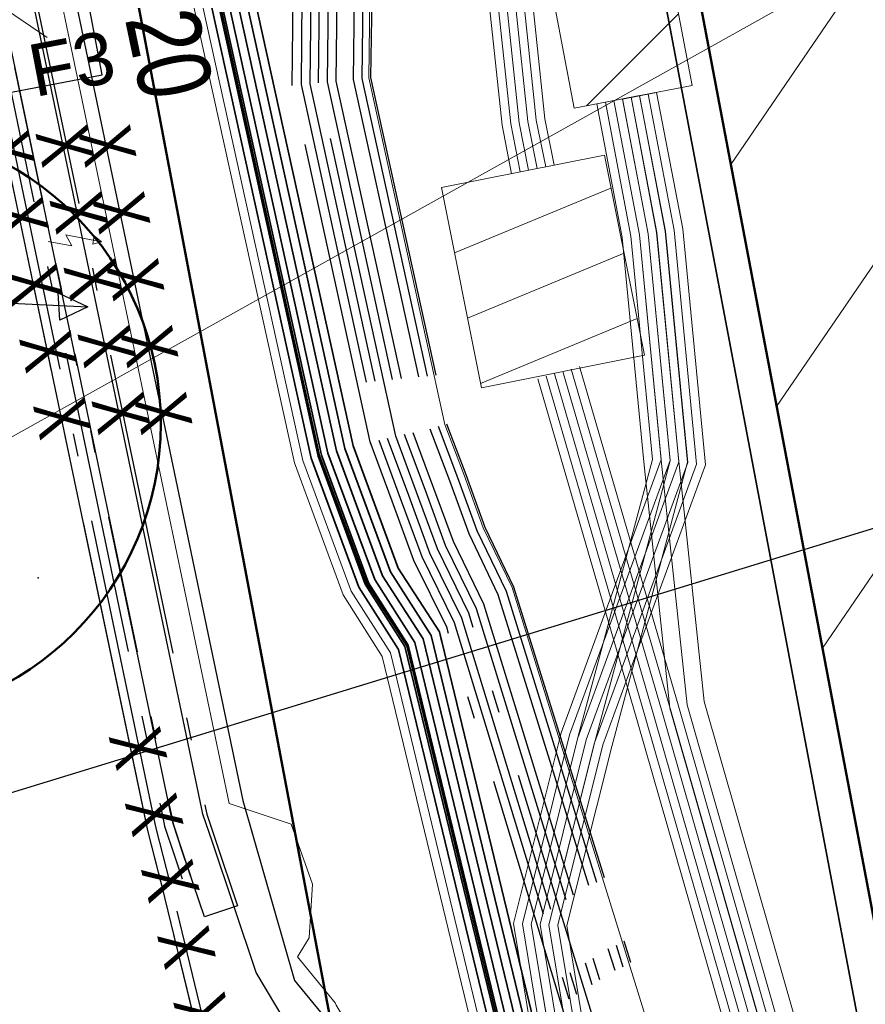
# Model space of a CAD drawing. Extents: x 3503752 to 3504470, y 5375172 to 5375556.
# Tile 66 of 77: x 3504304.79 to 3504309.65, y 5375434.62 to 5375440.27. Entities that reach past the tile are written whole.
import ezdxf

# ---------------------------------------------------------------- set-up
doc = ezdxf.new("R2010")
doc.units = 0
doc.header["$MEASUREMENT"] = 0
doc.linetypes.add('202', pattern=[2.64, 1.75, -0.38, 0.13, -0.38])
for name, color, linetype in [('$_LISY_$_TMP', 7, 'Continuous'), ('1WB_LICHT_KSR', 7, 'Continuous'), ('4WB_BELEUCHTUNG', 7, 'Continuous'), ('4WB_BESTAND_1_BA', 7, 'Continuous'), ('4WB_KANALISATION', 7, 'Continuous'), ('4WB_ST_NS', 7, 'Continuous'), ('4WB_ST_SCHACHT', 7, 'Continuous'), ('4WB_SWT_KSR_TK', 7, 'Continuous'), ('4WB_SWT_SCHAC_TK', 7, 'Continuous'), ('_4WP_KANCAD-T', 7, 'Continuous'), ('_4WP_LICHT-LAMPE', 7, 'Continuous'), ('_4WP_STADT_LSA', 7, 'Continuous'), ('_4WP_STADT_PLS', 7, 'Continuous'), ('_4WP_STADT_RESER', 7, 'Continuous'), ('_4WP_SWT-STROM', 7, 'Continuous'), ('_4WP_TELEKOM', 7, 'Continuous'), ('K_FLURSTUECKE', 7, 'Continuous'), ('K_GEBAEUDE', 7, 'Continuous'), ('K_SCHRAFFUR', 7, 'Continuous'), ('PUNKTHOEHENATTDEF', 7, 'Continuous'), ('PUNKTNUMMERNATTDEF', 7, 'Continuous'), ('PUNKTSPEZIFIKATION', 7, 'Continuous'), ('V_FAHRBAHNRAND', 7, 'Continuous')]:
    doc.layers.add(name, color=color, linetype=linetype)
doc.styles.add('325', font='TXT', dxfattribs={"width": 0.8, "height": 0.3})
doc.styles.add('399', font='ARIAL.TTF', dxfattribs={"height": 0.3})
doc.styles.add('6', font='TXT', dxfattribs={"width": 0.8, "height": 0.42})

# ---------------------------------------------------------------- blocks, each defined once
blk = doc.blocks.new('_X5')
at = {"color": 7, "linetype": 'Continuous', "lineweight": 13}
for p, q in [((-0.906, 1.071), (-0.906, 1.071)), ((-0.1971, 1.0372), (-0.7875, 0.4473)), ((-0.0786, 0.4135), (-0.6081, -0.1157))]:
    blk.add_line(p, q, dxfattribs=at)
blk = doc.blocks.new('_X7')
at = {"color": 7, "linetype": 'Continuous', "lineweight": 13}
for p, q in [((-0.23, 1.15), (-0.23, 1.15)), ((0.7438, 1.1478), (-0.155, 0.7751)), ((0.8188, 0.7729), (-0.0801, 0.4003)), ((0.8938, 0.398), (-0.0051, 0.0254))]:
    blk.add_line(p, q, dxfattribs=at)
blk = doc.blocks.new('_X12')
at = {"color": 7, "linetype": 'Continuous', "lineweight": 13}
for p, q in [((-0.906, 1.071), (-0.906, 1.071)), ((-0.1971, 1.0372), (-0.7875, 0.4473)), ((-0.0786, 0.4135), (-0.6081, -0.1157))]:
    blk.add_line(p, q, dxfattribs=at)
blk = doc.blocks.new('_X16')
at = {"color": 7, "linetype": 'Continuous', "lineweight": 13}
for p, q in [((-0.23, 1.15), (-0.23, 1.15)), ((0.7438, 1.1478), (-0.155, 0.7751)), ((0.8188, 0.7729), (-0.0801, 0.4003)), ((0.8938, 0.398), (-0.0051, 0.0254))]:
    blk.add_line(p, q, dxfattribs=at)
blk = doc.blocks.new('_X73')
at = {"color": 252, "linetype": 'Continuous', "lineweight": 13}
for p, q in [((-11.6904, -11.7534), (-15.1364, -16.807)), ((-13.0805, -12.017), (-15.3992, -15.4175)), ((-14.4706, -12.2806), (-15.6621, -14.0279))]:
    blk.add_line(p, q, dxfattribs=at)
blk = doc.blocks.new('WP_LP-1020')
at = {"color": 7, "linetype": 'Continuous', "lineweight": 25}
for p, q in [((-0.8253, 0.8253), (0.8253, 0.8253)), ((-0.8253, -0.8253), (-0.8253, 0.8253)), ((0.8253, -0.8253), (0.8253, 0.8253)), ((-0.8253, -0.8253), (0.8253, -0.8253))]:
    blk.add_line(p, q, dxfattribs=at)
at = {"color": 1, "linetype": 'Continuous', "lineweight": 13}
for p, q in [((0, 0.324962), (0, 0.649924)), ((0, 0.649924), (0, 0.324962)), ((-0.554739, 0.55475), (-0.229777, 0.229788)), ((0.229777, 0.229788), (0.554739, 0.55475)), ((0.229777, 0.229788), (0.554739, 0.55475)), ((-0.324962, 0), (-0.649924, 0)), ((-0.324962, 0), (-0.649924, 0)), ((0.324962, 0), (0.649924, 0)), ((-0.229777, -0.229777), (-0.554739, -0.554739)), ((-0.229777, -0.229777), (-0.554739, -0.554739)), ((0.229777, -0.229777), (0.554739, -0.554739)), ((0.229777, -0.229777), (0.554739, -0.554739)), ((0, -0.324962), (0, -0.649924)), ((0, -0.324962), (0, -0.649924))]:
    blk.add_line(p, q, dxfattribs=at)
at = {"color": 7, "linetype": 'Continuous', "lineweight": 25}
blk.add_circle((0, 0), 0.272749, dxfattribs=at)
blk = doc.blocks.new('PUNKT')
blk.add_point((0, 0))
at = {"layer": 'PUNKTHOEHENATTDEF', "linetype": 'Continuous', "flags": 1}
blk.add_attdef('PUNKTHOEHE', (1, -0.5), '', height=0.8, dxfattribs=at)
at = {"layer": 'PUNKTNUMMERNATTDEF', "linetype": 'Continuous', "flags": 1}
blk.add_attdef('PUNKTNUMMER', (1, 0.5), '', height=0.8, dxfattribs=at)
at = {"layer": 'PUNKTSPEZIFIKATION', "linetype": 'Continuous', "flags": 1}
blk.add_attdef('PUNKTSPEZIFIKATION', (1, -1.5), '', height=0.8, dxfattribs=at)
blk = doc.blocks.new('10032')
at = {"color": 1, "linetype": 'Continuous', "lineweight": 25}
for p, q in [((3.0616, 0.631587), (2.928989, 0.227833)), ((2.928989, 0.227833), (3.10196, 0.268208)), ((3.10196, 0.268208), (2.957818, -0.279744)), ((2.957818, -0.279744), (2.917457, -0.106706)), ((2.917457, -0.106706), (3.073132, -0.129778)), ((3.073132, -0.129778), (2.957818, -0.279744))]:
    blk.add_line(p, q, dxfattribs=at)
at = {"color": 1, "linetype": 'Continuous', "style": '6', "width": 0.8}
blk.add_text('20', height=0.42, dxfattribs=at).set_placement((3.286721, 0.25645))
blk = doc.blocks.new('951')
at = {"color": 3, "linetype": 'Continuous', "lineweight": 18}
for p, q in [((5.053472, 0.9793), (4.792795, 0.344076)), ((5.13368, 0.444375), (4.732639, -0.518491)), ((4.792795, 0.344076), (5.13368, 0.444375)), ((4.732639, -0.518491), (4.715929, -0.2527)), ((4.715929, -0.2527), (4.943186, -0.339625)), ((4.943186, -0.339625), (4.732639, -0.518491))]:
    blk.add_line(p, q, dxfattribs=at)

msp = doc.modelspace()

# ---------------------------------------------------------------- linework, layer by layer
at = {"layer": '1WB_LICHT_KSR', "color": 7, "linetype": 'Continuous', "lineweight": 13}
for points in [[(3504311.8833, 5375426.1794), (3504312.8784, 5375426.4866), (3504313.5694, 5375426.8896), (3504313.6034, 5375427.0966), (3504313.4834, 5375427.8966), (3504313.5744, 5375428.3286), (3504313.6054, 5375428.4766), (3504313.4944, 5375428.4966), (3504313.3074, 5375428.4716), (3504312.5014, 5375428.4006), (3504311.8014, 5375428.3816), (3504310.6134, 5375428.5816), (3504310.1284, 5375428.5706), (3504309.1134, 5375429.0756), (3504308.6854, 5375429.8176), (3504307.6444, 5375434.1256), (3504307.5334, 5375434.5826), (3504307.0254, 5375436.6806), (3504306.7964, 5375437.0396), (3504306.5264, 5375437.7726), (3504305.8764, 5375440.7236), (3504305.3304, 5375443.2106), (3504305.2864, 5375443.4126), (3504305.2374, 5375443.6656)], [(3504310.1244, 5375428.5506), (3504309.0994, 5375429.0606), (3504308.6664, 5375429.8106), (3504307.6254, 5375434.1206), (3504307.5144, 5375434.5776), (3504307.0064, 5375436.6726), (3504306.7784, 5375437.0306), (3504306.5074, 5375437.7666), (3504305.8564, 5375440.7196), (3504305.2934, 5375443.2846), (3504305.2664, 5375443.4086), (3504305.2194, 5375443.6626)]]:
    msp.add_lwpolyline(points, dxfattribs=at)
at = {"layer": '1WB_LICHT_KSR', "color": 190, "linetype": 'Continuous', "lineweight": 35}
for points in [[(3504306.4824, 5375413.5486), (3504307.1444, 5375422.1126), (3504307.9134, 5375424.1116), (3504308.4094, 5375426.1486), (3504308.8424, 5375427.4306), (3504309.1344, 5375428.2926), (3504309.1544, 5375428.6976), (3504307.8254, 5375434.1896), (3504307.7194, 5375434.6286), (3504307.2044, 5375436.7566), (3504306.9674, 5375437.1236), (3504306.7084, 5375437.8256), (3504306.0624, 5375440.7656), (3504305.5004, 5375443.3296), (3504305.4934, 5375443.3606), (3504305.4724, 5375443.4576), (3504305.4254, 5375443.7026)], [(3504305.4234, 5375443.4456), (3504306.0134, 5375440.7546), (3504306.6604, 5375437.8116), (3504306.9224, 5375437.1016), (3504307.1574, 5375436.7366), (3504307.6704, 5375434.6166), (3504307.7764, 5375434.1776), (3504309.1054, 5375428.6856), (3504309.1094, 5375428.6686), (3504309.0854, 5375428.3026), (3504308.3614, 5375426.1616), (3504307.8654, 5375424.1266), (3504307.0954, 5375422.1256), (3504306.4324, 5375413.5526)], [(3504305.3254, 5375443.4216), (3504305.9154, 5375440.7326), (3504306.5644, 5375437.7836), (3504306.8324, 5375437.0576), (3504307.0634, 5375436.6966), (3504307.5724, 5375434.5926), (3504307.6784, 5375434.1536), (3504308.9664, 5375428.8296), (3504308.2654, 5375426.1866), (3504307.7704, 5375424.1566), (3504306.9974, 5375422.1516), (3504306.3324, 5375413.5606)], [(3504306.3824, 5375413.5566), (3504307.0464, 5375422.1406), (3504307.8184, 5375424.1416), (3504308.3134, 5375426.1746), (3504309.0184, 5375428.8286), (3504307.7274, 5375434.1656), (3504307.6214, 5375434.6046), (3504307.1104, 5375436.7166), (3504306.8774, 5375437.0796), (3504306.6124, 5375437.7976), (3504305.9644, 5375440.7436), (3504305.3744, 5375443.4326)]]:
    msp.add_lwpolyline(points, dxfattribs=at)
at = {"layer": '4WB_BELEUCHTUNG', "color": 190, "linetype": 'Continuous', "lineweight": 35}
for points in [[(3504312.8784, 5375426.4866), (3504313.5694, 5375426.8896), (3504313.6034, 5375427.0966), (3504313.4834, 5375427.8966), (3504313.5744, 5375428.3286), (3504313.6054, 5375428.4766), (3504313.4944, 5375428.4966), (3504313.3074, 5375428.4716), (3504312.5014, 5375428.4006), (3504311.8014, 5375428.3816), (3504310.6134, 5375428.5816), (3504310.1284, 5375428.5706), (3504309.1134, 5375429.0756), (3504308.6854, 5375429.8176), (3504307.6444, 5375434.1256), (3504307.5334, 5375434.5826), (3504307.0254, 5375436.6806), (3504306.7964, 5375437.0396), (3504306.5264, 5375437.7726), (3504305.8764, 5375440.7236), (3504305.3304, 5375443.2106), (3504305.2864, 5375443.4126), (3504305.2374, 5375443.6656)], [(3504306.4824, 5375413.5486), (3504307.1444, 5375422.1126), (3504307.9134, 5375424.1116), (3504308.4094, 5375426.1486), (3504308.8424, 5375427.4306), (3504309.1344, 5375428.2926), (3504309.1544, 5375428.6976), (3504307.8254, 5375434.1896), (3504307.7194, 5375434.6286), (3504307.2044, 5375436.7566), (3504306.9674, 5375437.1236), (3504306.7084, 5375437.8256), (3504306.0624, 5375440.7656), (3504305.5004, 5375443.3296), (3504305.4934, 5375443.3606), (3504305.4724, 5375443.4576), (3504305.4254, 5375443.7026)], [(3504314.5564, 5375423.3166), (3504314.4594, 5375423.4846), (3504313.6324, 5375428.0046), (3504313.5924, 5375428.1076), (3504313.5944, 5375428.4076), (3504313.4974, 5375428.4766), (3504313.3094, 5375428.4516), (3504312.5024, 5375428.3806), (3504311.8004, 5375428.3616), (3504310.6124, 5375428.5616), (3504310.1244, 5375428.5506), (3504309.0994, 5375429.0606), (3504308.6664, 5375429.8106), (3504307.6254, 5375434.1206), (3504307.5144, 5375434.5776), (3504307.0064, 5375436.6726), (3504306.7784, 5375437.0306), (3504306.5074, 5375437.7666), (3504305.8564, 5375440.7196), (3504305.2934, 5375443.2846), (3504305.2664, 5375443.4086), (3504305.2194, 5375443.6626)]]:
    msp.add_lwpolyline(points, dxfattribs=at)
at = {"layer": '4WB_BESTAND_1_BA', "color": 35, "linetype": 'Continuous', "lineweight": 13}
for points in [[(3504296.0364, 5375500.9696), (3504306.7994, 5375444.1386), (3504306.8254, 5375443.8196), (3504307.0104, 5375441.3516), (3504306.8094, 5375440.7356), (3504306.7994, 5375439.9406), (3504307.2354, 5375437.9496), (3504307.3464, 5375437.6586), (3504307.4554, 5375437.3556), (3504307.6214, 5375437.0126), (3504308.4564, 5375434.3276), (3504309.5294, 5375429.8926), (3504309.8784, 5375428.8516), (3504310.6764, 5375427.6876), (3504310.8194, 5375427.6476), (3504311.4744, 5375427.7266)], [(3504306.4754, 5375435.3076), (3504306.3524, 5375435.6516), (3504305.9974, 5375435.7716), (3504304.3664, 5375443.5686), (3504304.7334, 5375443.7826), (3504304.8734, 5375444.1206)], [(3504306.4754, 5375435.3076), (3504306.4564, 5375434.9996), (3504306.3884, 5375434.8896), (3504306.5624, 5375434.6786), (3504306.6054, 5375434.6266), (3504306.6114, 5375434.6126), (3504307.2504, 5375433.5406), (3504307.7994, 5375431.6926), (3504309.2584, 5375430.0126), (3504309.4504, 5375429.8696), (3504310.1704, 5375429.3426), (3504312.1124, 5375427.8866), (3504312.6024, 5375427.5196), (3504313.0784, 5375427.1176), (3504313.2304, 5375426.9996), (3504313.6124, 5375426.9226), (3504314.5334, 5375426.7366), (3504318.3254, 5375427.3466), (3504319.7024, 5375427.5996), (3504319.8884, 5375427.5736), (3504325.4484, 5375428.4436), (3504331.4284, 5375429.4136)]]:
    msp.add_lwpolyline(points, dxfattribs=at)
at = {"layer": '4WB_BESTAND_1_BA', "color": 250, "linetype": '202', "lineweight": 25}
for points in [[(3504295.1374, 5375499.6276), (3504296.8944, 5375489.7556), (3504298.2904, 5375482.1396), (3504299.7334, 5375474.3956), (3504301.1254, 5375466.9076), (3504302.6004, 5375459.1166), (3504304.0374, 5375451.4126), (3504304.3974, 5375449.0636), (3504304.4844, 5375448.4966), (3504304.4344, 5375448.0496), (3504304.3384, 5375447.1776), (3504304.3144, 5375445.6706), (3504304.3094, 5375445.4126), (3504304.2984, 5375444.7466), (3504304.2964, 5375444.6086), (3504304.3044, 5375444.5366), (3504304.3714, 5375443.9766), (3504304.2344, 5375443.5156), (3504305.8604, 5375435.7436), (3504305.8684, 5375435.7096), (3504305.9194, 5375435.5556), (3504306.0444, 5375435.1836), (3504305.8544, 5375435.1196)], [(3504294.8894, 5375499.5916), (3504296.6494, 5375489.7116), (3504298.0444, 5375482.0936), (3504299.4874, 5375474.3496), (3504300.8794, 5375466.8616), (3504302.3554, 5375459.0706), (3504303.7894, 5375451.3706), (3504304.1494, 5375449.0256), (3504304.2324, 5375448.4906), (3504304.1864, 5375448.0766), (3504304.0884, 5375447.1936), (3504304.0644, 5375445.6746), (3504304.0594, 5375445.4166), (3504304.0484, 5375444.7506), (3504304.0464, 5375444.5956), (3504304.0564, 5375444.5066), (3504304.1174, 5375443.9986), (3504303.9764, 5375443.5256), (3504305.6164, 5375435.6926), (3504305.6264, 5375435.6416), (3504305.6814, 5375435.4756), (3504305.7274, 5375435.3386)], [(3504305.8544, 5375435.1196), (3504305.7294, 5375435.4916), (3504305.6744, 5375435.6556), (3504305.6644, 5375435.7026), (3504304.0284, 5375443.5236), (3504304.1674, 5375443.9946), (3504304.1064, 5375444.5126), (3504304.0964, 5375444.5986), (3504304.0984, 5375444.7506), (3504304.1094, 5375445.4166), (3504304.1144, 5375445.6746), (3504304.1384, 5375447.1896), (3504304.2364, 5375448.0716), (3504304.2824, 5375448.4926), (3504304.1994, 5375449.0336), (3504303.8394, 5375451.3786), (3504302.4054, 5375459.0806), (3504300.9294, 5375466.8716), (3504299.5374, 5375474.3596), (3504298.0944, 5375482.1036), (3504296.6994, 5375489.7196), (3504294.9394, 5375499.5996)], [(3504294.9394, 5375499.5986), (3504296.6984, 5375489.7206), (3504298.0934, 5375482.1026), (3504299.5364, 5375474.3586), (3504300.9284, 5375466.8706), (3504302.4044, 5375459.0796), (3504303.8384, 5375451.3786), (3504304.1984, 5375449.0336), (3504304.2824, 5375448.4916), (3504304.2364, 5375448.0706), (3504304.1384, 5375447.1906), (3504304.1144, 5375445.6736), (3504304.1094, 5375445.4156), (3504304.0984, 5375444.7496), (3504304.0964, 5375444.5976), (3504304.1064, 5375444.5126), (3504304.1684, 5375443.9946), (3504304.0284, 5375443.5236), (3504305.6654, 5375435.7026), (3504305.6744, 5375435.6546), (3504305.7284, 5375435.4916), (3504305.7754, 5375435.3556)], [(3504309.6514, 5375429.3566), (3504307.3184, 5375431.3526), (3504306.4934, 5375432.5076), (3504306.1114, 5375433.4526), (3504305.6584, 5375435.3146), (3504305.5784, 5375435.6286), (3504305.5664, 5375435.6826), (3504303.9244, 5375443.5276), (3504304.0654, 5375444.0026), (3504304.0064, 5375444.5006), (3504303.9964, 5375444.5936), (3504303.9984, 5375444.7526), (3504304.0094, 5375445.4186), (3504304.0144, 5375445.6766), (3504304.0384, 5375447.1956), (3504304.1364, 5375448.0826), (3504304.1824, 5375448.4906), (3504304.1014, 5375449.0176), (3504303.7414, 5375451.3626), (3504302.3074, 5375459.0626)], [(3504311.5684, 5375427.8576), (3504309.6194, 5375429.3166), (3504307.2804, 5375431.3186), (3504306.4494, 5375432.4836), (3504306.0634, 5375433.4366), (3504305.6104, 5375435.3026), (3504305.5304, 5375435.6166), (3504305.5184, 5375435.6726), (3504303.8724, 5375443.5296), (3504304.0154, 5375444.0066), (3504303.9564, 5375444.4946), (3504303.9464, 5375444.5916), (3504303.9484, 5375444.7526), (3504303.9594, 5375445.4186), (3504303.9644, 5375445.6766), (3504303.9884, 5375447.1996), (3504304.0864, 5375448.0886), (3504304.1324, 5375448.4886), (3504304.0514, 5375449.0096), (3504303.6914, 5375451.3546), (3504302.2574, 5375459.0526)], [(3504306.6824, 5375413.5326), (3504307.3404, 5375422.0606), (3504308.1054, 5375424.0516), (3504308.6014, 5375426.0966), (3504309.2034, 5375427.8736), (3504309.3344, 5375428.2566), (3504309.3454, 5375428.4896), (3504309.3564, 5375428.7196), (3504308.0254, 5375434.2226), (3504307.2464, 5375436.7836), (3504307.0574, 5375437.1676), (3504306.9324, 5375437.5086), (3504306.8064, 5375437.8486), (3504306.3594, 5375439.8966), (3504306.3694, 5375440.8056), (3504306.5624, 5375441.4046), (3504306.3854, 5375443.7856)], [(3504306.4354, 5375443.7896), (3504306.6134, 5375441.3986), (3504306.4194, 5375440.7976), (3504306.4094, 5375439.9016), (3504306.8554, 5375437.8596), (3504306.9794, 5375437.5256), (3504307.1024, 5375437.1896), (3504307.2884, 5375436.8106), (3504308.0744, 5375434.2346), (3504309.4064, 5375428.7246), (3504309.3844, 5375428.2476), (3504309.2154, 5375427.7536), (3504308.6494, 5375426.0836), (3504308.1534, 5375424.0366), (3504307.3894, 5375422.0476), (3504306.7324, 5375413.5286)], [(3504306.4854, 5375443.7936), (3504306.6644, 5375441.3926), (3504306.4694, 5375440.7896), (3504306.4594, 5375439.9066), (3504306.9044, 5375437.8706), (3504307.0264, 5375437.5426), (3504307.1474, 5375437.2116), (3504307.3304, 5375436.8376), (3504308.1234, 5375434.2466), (3504309.4564, 5375428.7296), (3504309.4344, 5375428.2386), (3504309.2624, 5375427.7376), (3504308.6974, 5375426.0706), (3504308.2014, 5375424.0216), (3504307.4384, 5375422.0346), (3504306.7824, 5375413.5246)], [(3504306.8324, 5375413.5206), (3504307.4874, 5375422.0216), (3504308.2494, 5375424.0066), (3504308.7454, 5375426.0576), (3504309.3094, 5375427.7216), (3504309.4844, 5375428.2296), (3504309.5064, 5375428.7346), (3504308.1724, 5375434.2586), (3504307.3724, 5375436.8646), (3504307.1924, 5375437.2336), (3504307.0734, 5375437.5596), (3504306.9534, 5375437.8816), (3504306.5094, 5375439.9116), (3504306.5194, 5375440.7816), (3504306.7154, 5375441.3866), (3504306.5354, 5375443.7976)], [(3504306.5854, 5375443.8016), (3504306.7664, 5375441.3806), (3504306.5694, 5375440.7736), (3504306.5594, 5375439.9166), (3504307.0024, 5375437.8926), (3504307.1204, 5375437.5766), (3504307.2374, 5375437.2556), (3504307.4144, 5375436.8916), (3504308.2214, 5375434.2706), (3504309.5564, 5375428.7396), (3504309.5344, 5375428.2206), (3504309.3564, 5375427.7056), (3504308.7934, 5375426.0446), (3504308.2974, 5375423.9916), (3504307.5364, 5375422.0086), (3504306.8824, 5375413.5166)], [(3504306.6354, 5375443.8056), (3504306.8174, 5375441.3746), (3504306.6194, 5375440.7656), (3504306.6094, 5375439.9216), (3504307.0514, 5375437.9036), (3504307.2824, 5375437.2776), (3504307.4564, 5375436.9186), (3504308.2704, 5375434.2826), (3504309.6064, 5375428.7446), (3504309.5844, 5375428.2116), (3504309.4034, 5375427.6896), (3504308.8414, 5375426.0316), (3504308.3454, 5375423.9766), (3504307.5854, 5375421.9956), (3504306.8414, 5375412.3326)], [(3504306.7354, 5375443.8126), (3504306.9184, 5375441.3626), (3504306.7194, 5375440.7496), (3504306.7094, 5375439.9316), (3504307.1494, 5375437.9246), (3504307.2614, 5375437.6276), (3504307.3724, 5375437.3216), (3504307.5404, 5375436.9726), (3504308.3684, 5375434.3066), (3504309.7064, 5375428.7546), (3504309.6844, 5375428.1936), (3504309.2754, 5375427.0036), (3504308.9374, 5375426.0056), (3504308.4414, 5375423.9466), (3504307.6844, 5375421.9706), (3504307.0254, 5375412.1246)], [(3504306.7854, 5375443.8166), (3504306.9694, 5375441.3566), (3504306.7694, 5375440.7416), (3504306.7594, 5375439.9366), (3504307.1974, 5375437.9386), (3504307.3084, 5375437.6446), (3504307.4184, 5375437.3406), (3504307.5874, 5375436.9906), (3504308.4164, 5375434.3196), (3504309.7564, 5375428.7596), (3504309.7344, 5375428.1846), (3504309.3224, 5375426.9876), (3504308.9854, 5375425.9926), (3504308.4894, 5375423.9316), (3504307.7334, 5375421.9586), (3504307.0754, 5375412.1216)], [(3504306.8354, 5375443.8206), (3504307.0204, 5375441.3506), (3504306.8194, 5375440.7336), (3504306.8094, 5375439.9416), (3504307.2454, 5375437.9526), (3504307.3554, 5375437.6616), (3504307.4644, 5375437.3596), (3504307.6304, 5375437.0166), (3504308.4664, 5375434.3306), (3504309.5394, 5375429.8956), (3504309.8874, 5375428.8566), (3504310.6824, 5375427.6966), (3504310.8204, 5375427.6576), (3504311.4734, 5375427.7366)], [(3504306.4824, 5375413.5486), (3504307.1444, 5375422.1126), (3504307.9134, 5375424.1116), (3504308.4094, 5375426.1486), (3504308.8424, 5375427.4306), (3504309.1344, 5375428.2926), (3504309.1544, 5375428.6976), (3504307.8254, 5375434.1896), (3504307.7194, 5375434.6286), (3504307.2044, 5375436.7566), (3504306.9674, 5375437.1236), (3504306.7084, 5375437.8256), (3504306.0624, 5375440.7656), (3504305.4724, 5375443.4576)]]:
    msp.add_lwpolyline(points, dxfattribs=at)
at = {"layer": '4WB_BESTAND_1_BA', "color": 1, "linetype": 'Continuous', "lineweight": 25}
for points in [[(3504311.5684, 5375427.8576), (3504309.6204, 5375429.3176), (3504307.2814, 5375431.3186), (3504306.4494, 5375432.4836), (3504306.0634, 5375433.4376), (3504305.6094, 5375435.3026), (3504305.6044, 5375435.3236), (3504305.5304, 5375435.6156), (3504305.5174, 5375435.6716), (3504303.8724, 5375443.5296), (3504304.0144, 5375444.0066), (3504303.9564, 5375444.4946), (3504303.9464, 5375444.5916), (3504303.9484, 5375444.7536), (3504303.9594, 5375445.4196), (3504303.9644, 5375445.6776), (3504303.9884, 5375447.1986), (3504304.0864, 5375448.0886), (3504304.1324, 5375448.4896), (3504304.0524, 5375449.0096), (3504303.6924, 5375451.3546), (3504302.2584, 5375459.0536)], [(3504304.5164, 5375444.6676), (3504304.5154, 5375444.6146), (3504304.5394, 5375444.4196), (3504304.5954, 5375443.9576), (3504304.5414, 5375443.7796), (3504304.4594, 5375443.5106), (3504304.4734, 5375443.4446), (3504306.0754, 5375435.7876), (3504306.3714, 5375434.7536), (3504306.5204, 5375434.5716)]]:
    msp.add_lwpolyline(points, dxfattribs=at)
at = {"layer": '4WB_BESTAND_1_BA', "color": 3, "linetype": 'Continuous', "lineweight": 25}
msp.add_lwpolyline([(3504306.9954, 5375433.3836), (3504306.1514, 5375434.8006), (3504306.0254, 5375435.1776), (3504305.9004, 5375435.5496), (3504305.8464, 5375435.7096), (3504305.8404, 5375435.7396), (3504304.2644, 5375443.2726), (3504304.2144, 5375443.5096), (3504304.3134, 5375443.8506), (3504304.4774, 5375444.1366), (3504304.6474, 5375444.4966), (3504304.8514, 5375444.4616), (3504304.8854, 5375444.4026), (3504304.9714, 5375444.2546), (3504305.0284, 5375443.9596)], dxfattribs=at)
at = {"layer": '4WB_BESTAND_1_BA', "color": 7, "linetype": 'Continuous', "lineweight": 13}
for points in [[(3504307.2134, 5375443.7836), (3504307.4604, 5375441.5936), (3504307.6624, 5375439.6826), (3504307.7164, 5375439.4096)], [(3504307.7654, 5375439.4196), (3504307.7114, 5375439.6896), (3504307.5104, 5375441.5986), (3504307.2634, 5375443.7896)], [(3504307.8144, 5375439.4296), (3504307.7604, 5375439.6976), (3504307.5604, 5375441.6036), (3504307.3134, 5375443.7956)], [(3504307.8634, 5375439.4396), (3504307.8094, 5375439.7056), (3504307.6104, 5375441.6086), (3504307.3634, 5375443.8016)], [(3504307.1134, 5375443.7716), (3504307.3604, 5375441.5836), (3504307.5644, 5375439.6686), (3504307.6184, 5375439.3896)], [(3504307.1634, 5375443.7776), (3504307.4104, 5375441.5886), (3504307.6134, 5375439.6756), (3504307.6674, 5375439.3996)], [(3504305.1824, 5375443.1346), (3504305.7194, 5375440.6886), (3504306.3724, 5375437.7276), (3504306.6524, 5375436.9696), (3504306.8754, 5375436.6166), (3504307.3764, 5375434.5446), (3504307.4874, 5375434.0846), (3504308.5324, 5375429.7666), (3504308.9834, 5375428.9656), (3504310.0984, 5375428.4626), (3504310.6774, 5375428.3016), (3504311.9674, 5375428.1556), (3504313.6904, 5375427.9356), (3504314.2834, 5375427.8596), (3504314.3044, 5375427.8576)], [(3504305.2314, 5375443.1456), (3504305.7684, 5375440.6996), (3504306.4204, 5375437.7416), (3504306.6974, 5375436.9916), (3504306.9224, 5375436.6366), (3504307.4254, 5375434.5566), (3504307.5364, 5375434.0966), (3504308.5804, 5375429.7796), (3504309.0244, 5375428.9996), (3504310.1124, 5375428.5116), (3504310.6854, 5375428.3506), (3504311.9544, 5375428.0566), (3504313.6774, 5375427.8366), (3504314.2894, 5375427.7586), (3504314.3224, 5375427.7546)], [(3504308.6564, 5375439.8956), (3504307.9784, 5375439.7666), (3504307.7504, 5375440.9666), (3504308.4284, 5375441.0956), (3504308.6564, 5375439.8956)], [(3504308.6564, 5375439.8956), (3504307.9784, 5375439.7666), (3504307.7504, 5375440.9666), (3504308.4284, 5375441.0956), (3504308.6564, 5375439.8956)], [(3504307.4454, 5375438.1596), (3504307.2154, 5375439.3096), (3504308.1514, 5375439.4966), (3504308.3814, 5375438.3466), (3504307.4454, 5375438.1596)], [(3504307.8654, 5375438.2396), (3504308.4344, 5375436.2826), (3504309.4974, 5375432.5746), (3504309.8504, 5375431.0136), (3504310.1024, 5375430.1506), (3504310.3844, 5375429.4016), (3504310.6704, 5375429.0636), (3504310.7854, 5375428.9286), (3504311.1134, 5375428.8426), (3504311.7994, 5375428.6626), (3504312.4994, 5375428.5916), (3504313.2914, 5375428.6616), (3504314.1224, 5375428.7966), (3504318.1984, 5375429.5266), (3504318.5694, 5375429.5606), (3504321.0624, 5375429.8016), (3504321.2284, 5375429.8316)], [(3504307.9134, 5375438.2536), (3504308.4824, 5375436.2966), (3504309.5454, 5375432.5866), (3504309.8984, 5375431.0266), (3504310.1494, 5375430.1666), (3504310.4244, 5375429.4366), (3504310.5904, 5375429.2366), (3504311.1914, 5375429.0836), (3504311.8584, 5375428.9076), (3504312.4794, 5375428.8416), (3504313.2614, 5375428.9116), (3504314.0824, 5375429.0416), (3504318.1534, 5375429.7716), (3504318.5444, 5375429.8106), (3504321.0284, 5375430.0516), (3504321.1874, 5375430.0766)], [(3504307.9614, 5375438.2676), (3504308.5304, 5375436.3106), (3504309.5934, 5375432.5986), (3504309.9464, 5375431.0396), (3504310.1964, 5375430.1826), (3504310.4644, 5375429.4716), (3504310.7244, 5375429.1536), (3504311.8474, 5375428.8586), (3504312.4834, 5375428.7916), (3504313.2674, 5375428.8616), (3504314.0904, 5375428.9926), (3504318.1624, 5375429.7226), (3504318.5494, 5375429.7606), (3504321.0344, 5375430.0016), (3504321.1954, 5375430.0276)], [(3504308.0094, 5375438.2816), (3504308.5784, 5375436.3246), (3504309.6414, 5375432.6106), (3504309.9944, 5375431.0526), (3504310.2434, 5375430.1986), (3504310.5044, 5375429.5066), (3504310.7514, 5375429.1996), (3504310.8574, 5375429.0666), (3504311.1484, 5375428.9896), (3504311.8354, 5375428.8096), (3504312.4874, 5375428.7416), (3504313.2734, 5375428.8116), (3504314.0984, 5375428.9436), (3504318.1714, 5375429.6736), (3504318.5544, 5375429.7106), (3504321.0414, 5375429.9516), (3504321.2034, 5375429.9786)], [(3504307.7694, 5375438.2116), (3504308.3384, 5375436.2546), (3504309.4014, 5375432.5506), (3504309.7544, 5375430.9876), (3504310.0084, 5375430.1186), (3504310.3044, 5375429.3316), (3504310.4804, 5375429.1296), (3504310.4974, 5375429.1106), (3504311.8234, 5375428.7606), (3504312.4914, 5375428.6916), (3504313.2794, 5375428.7616), (3504314.1064, 5375428.8946), (3504318.1804, 5375429.6246), (3504318.5594, 5375429.6606), (3504321.0484, 5375429.9016), (3504321.2114, 5375429.9296)], [(3504307.8174, 5375438.2256), (3504308.3864, 5375436.2686), (3504309.4494, 5375432.5626), (3504309.8024, 5375431.0006), (3504310.0554, 5375430.1346), (3504310.3444, 5375429.3666), (3504310.6434, 5375429.0186), (3504311.8114, 5375428.7116), (3504312.4954, 5375428.6416), (3504313.2854, 5375428.7116), (3504314.1144, 5375428.8456), (3504318.1894, 5375429.5756), (3504318.5644, 5375429.6106), (3504321.0554, 5375429.8516), (3504321.2194, 5375429.8806)]]:
    msp.add_lwpolyline(points, dxfattribs=at)
at = {"layer": '4WB_BESTAND_1_BA', "color": 190, "linetype": 'Continuous', "lineweight": 35}
for points in [[(3504330.3254, 5375430.3456), (3504326.5234, 5375429.7866), (3504323.0124, 5375429.3266), (3504320.7654, 5375429.1166), (3504320.4004, 5375429.1166), (3504320.0854, 5375429.2466), (3504319.7114, 5375429.3766), (3504319.2654, 5375429.3866), (3504318.2624, 5375429.2356), (3504314.0854, 5375428.6156), (3504313.3044, 5375428.5116), (3504312.4974, 5375428.4406), (3504311.7994, 5375428.4216), (3504310.6144, 5375428.6216), (3504310.1404, 5375428.6086), (3504309.0654, 5375429.0336), (3504308.6284, 5375429.7976), (3504307.4744, 5375434.5686), (3504306.9694, 5375436.6566), (3504306.7424, 5375437.0136), (3504306.4684, 5375437.7556), (3504305.8174, 5375440.7106), (3504305.2274, 5375443.3996)], [(3504330.3334, 5375430.2966), (3504326.5294, 5375429.7366), (3504323.0184, 5375429.2766), (3504320.7674, 5375429.0666), (3504320.3904, 5375429.0666), (3504320.0674, 5375429.2006), (3504319.7024, 5375429.3266), (3504319.2644, 5375429.3366), (3504318.2694, 5375429.1866), (3504314.0924, 5375428.5666), (3504313.3084, 5375428.4616), (3504312.5014, 5375428.3906), (3504311.8014, 5375428.3716), (3504310.6134, 5375428.5716), (3504310.1264, 5375428.5606), (3504309.1064, 5375429.0676), (3504308.6764, 5375429.8136), (3504307.6344, 5375434.1236), (3504307.5234, 5375434.5806), (3504307.0164, 5375436.6766), (3504306.7874, 5375437.0356), (3504306.5164, 5375437.7696), (3504305.8664, 5375440.7216), (3504305.2764, 5375443.4106)]]:
    msp.add_lwpolyline(points, dxfattribs=at)
at = {"layer": '4WB_BESTAND_1_BA', "color": 116, "linetype": 'Continuous', "lineweight": 13}
for points in [[(3504279.7714, 5375397.1786), (3504289.9474, 5375399.1886), (3504296.2334, 5375400.2236), (3504301.9774, 5375401.2296), (3504302.6184, 5375401.4946), (3504304.6754, 5375403.9646), (3504306.0144, 5375405.5646), (3504306.0574, 5375405.9976), (3504306.1124, 5375407.5326), (3504306.3414, 5375412.3546), (3504306.4324, 5375413.5526), (3504307.0944, 5375422.1216), (3504307.8654, 5375424.1266), (3504308.3614, 5375426.1636), (3504308.7944, 5375427.4466), (3504309.0854, 5375428.3026), (3504309.1034, 5375428.6916), (3504307.7804, 5375434.1666), (3504307.6294, 5375435.0826), (3504307.9024, 5375436.1776), (3504308.4774, 5375437.7476), (3504308.3534, 5375439.0376), (3504308.2064, 5375439.8096), (3504308.4024, 5375439.8476)], [(3504279.7814, 5375397.1296), (3504289.9574, 5375399.1396), (3504296.2424, 5375400.1746), (3504301.9914, 5375401.1816), (3504302.6494, 5375401.4536), (3504304.7134, 5375403.9326), (3504306.0624, 5375405.5446), (3504306.1064, 5375405.9816), (3504306.1624, 5375407.5306), (3504306.3914, 5375412.3526), (3504306.4824, 5375413.5486), (3504307.1434, 5375422.1086), (3504307.9134, 5375424.1116), (3504308.4094, 5375426.1506), (3504308.8414, 5375427.4306), (3504309.1354, 5375428.2936), (3504309.1544, 5375428.6996), (3504307.8294, 5375434.1786), (3504307.6804, 5375435.0806), (3504307.9514, 5375436.1656), (3504308.5284, 5375437.7426), (3504308.4034, 5375439.0446), (3504308.2554, 5375439.8186), (3504308.4514, 5375439.8566)], [(3504308.4024, 5375439.8476), (3504308.5514, 5375439.0656), (3504308.6814, 5375437.7216), (3504308.0944, 5375436.1196), (3504307.8334, 5375435.0746), (3504307.9764, 5375434.2066), (3504309.3054, 5375428.7116), (3504309.2834, 5375428.2646), (3504308.9844, 5375427.3826), (3504308.5534, 5375426.1076), (3504308.0574, 5375424.0666), (3504307.2924, 5375422.0776), (3504306.6324, 5375413.5366), (3504306.5414, 5375412.3426), (3504306.3124, 5375407.5246), (3504306.2574, 5375405.9836), (3504306.2064, 5375405.4826), (3504304.8294, 5375403.8366), (3504302.7404, 5375401.3286), (3504302.0334, 5375401.0356), (3504296.2674, 5375400.0256), (3504289.9834, 5375398.9926), (3504279.8094, 5375396.9826)], [(3504308.4514, 5375439.8566), (3504308.6014, 5375439.0726), (3504308.7324, 5375437.7166), (3504308.1434, 5375436.1076), (3504307.8844, 5375435.0726), (3504308.0254, 5375434.2186), (3504309.3564, 5375428.7196), (3504309.3334, 5375428.2556), (3504309.0314, 5375427.3666), (3504308.6014, 5375426.0946), (3504308.1054, 5375424.0516), (3504307.3414, 5375422.0646), (3504306.6824, 5375413.5326), (3504306.5914, 5375412.3406), (3504306.3624, 5375407.5226), (3504306.3064, 5375405.9676), (3504306.2544, 5375405.4626), (3504304.8674, 5375403.8046), (3504302.7714, 5375401.2876), (3504302.0474, 5375400.9876), (3504296.2764, 5375399.9766), (3504289.9934, 5375398.9436), (3504279.8194, 5375396.9336)], [(3504309.1854, 5375428.2846), (3504309.2044, 5375428.7066), (3504307.8784, 5375434.1906), (3504307.7314, 5375435.0786), (3504307.9994, 5375436.1496), (3504308.4274, 5375437.7476), (3504308.3034, 5375439.0306), (3504308.1574, 5375439.8006), (3504308.3534, 5375439.8386), (3504308.5014, 5375439.0586), (3504308.6294, 5375437.7316), (3504308.1934, 5375436.0996), (3504307.9354, 5375435.0706), (3504308.0744, 5375434.2306), (3504309.4064, 5375428.7266), (3504309.3834, 5375428.2466)], [(3504309.9454, 5375431.0406), (3504309.5924, 5375432.5976), (3504308.5274, 5375436.3196), (3504308.3784, 5375437.7346), (3504308.2534, 5375439.0236), (3504308.1084, 5375439.7916), (3504308.3044, 5375439.8296), (3504308.4514, 5375439.0516), (3504308.5764, 5375437.7546), (3504308.7254, 5375436.3576), (3504309.7864, 5375432.6476)]]:
    msp.add_lwpolyline(points, dxfattribs=at)
at = {"layer": '4WB_BESTAND_1_BA', "color": 251, "linetype": 'Continuous', "lineweight": 13}
for points in [[(3504308.3044, 5375439.8286), (3504308.4524, 5375439.0516), (3504308.5794, 5375437.7346), (3504307.9984, 5375436.1486), (3504307.7314, 5375435.0786), (3504307.8784, 5375434.1866), (3504309.2044, 5375428.7016), (3504309.1844, 5375428.2836), (3504308.8894, 5375427.4146), (3504308.4574, 5375426.1356), (3504307.9614, 5375424.0966), (3504307.1934, 5375422.0996), (3504306.5324, 5375413.5446), (3504306.4414, 5375412.3486), (3504306.2124, 5375407.5286), (3504306.1574, 5375405.9906), (3504306.1104, 5375405.5236), (3504304.7524, 5375403.9006), (3504302.6794, 5375401.4116), (3504302.0054, 5375401.1326), (3504296.2504, 5375400.1246), (3504289.9654, 5375399.0906), (3504279.7904, 5375397.0806)], [(3504308.3534, 5375439.8376), (3504308.5024, 5375439.0586), (3504308.6304, 5375437.7296), (3504308.0474, 5375436.1366), (3504307.7824, 5375435.0766), (3504307.9274, 5375434.1986), (3504309.2554, 5375428.7096), (3504309.2344, 5375428.2746), (3504308.9364, 5375427.3986), (3504308.5054, 5375426.1226), (3504308.0094, 5375424.0816), (3504307.2424, 5375422.0866), (3504306.5824, 5375413.5406), (3504306.4914, 5375412.3466), (3504306.2624, 5375407.5266), (3504306.2064, 5375405.9746), (3504306.1584, 5375405.5036), (3504304.7904, 5375403.8686), (3504302.7104, 5375401.3706), (3504302.0194, 5375401.0846), (3504296.2594, 5375400.0756), (3504289.9754, 5375399.0416), (3504279.8004, 5375397.0316)], [(3504279.8104, 5375396.9826), (3504289.9854, 5375398.9926), (3504296.2684, 5375400.0266), (3504302.0334, 5375401.0366), (3504302.7414, 5375401.3296), (3504304.8284, 5375403.8366), (3504306.2064, 5375405.4836), (3504306.2554, 5375405.9586), (3504306.3124, 5375407.5246), (3504306.5414, 5375412.3446), (3504306.6324, 5375413.5366), (3504307.2914, 5375422.0736), (3504308.0574, 5375424.0666), (3504308.5534, 5375426.1096), (3504308.9834, 5375427.3826), (3504309.2844, 5375428.2656), (3504309.3054, 5375428.7166), (3504307.9764, 5375434.2106), (3504307.8334, 5375435.0746), (3504308.0964, 5375436.1246), (3504308.5284, 5375437.7396), (3504308.4024, 5375439.0446), (3504308.2554, 5375439.8196)], [(3504330.3174, 5375430.3946), (3504326.5174, 5375429.8366), (3504323.0064, 5375429.3766), (3504320.7634, 5375429.1666), (3504320.4104, 5375429.1666), (3504320.1034, 5375429.2946), (3504319.7204, 5375429.4266), (3504319.2664, 5375429.4366), (3504318.2554, 5375429.2846), (3504314.0784, 5375428.6646), (3504313.3004, 5375428.5616), (3504312.4934, 5375428.4906), (3504311.7754, 5375428.5646), (3504311.3914, 5375428.7116), (3504310.5444, 5375429.5416), (3504310.2904, 5375430.2146), (3504310.0424, 5375431.0656), (3504309.6894, 5375432.6226), (3504308.6264, 5375436.3386), (3504308.4774, 5375437.7446), (3504308.3524, 5375439.0376), (3504308.2064, 5375439.8106)]]:
    msp.add_lwpolyline(points, dxfattribs=at)
at = {"layer": '4WB_ST_NS', "color": 3, "linetype": 'Continuous', "lineweight": 25}
msp.add_lwpolyline([(3504306.9954, 5375433.3836), (3504306.1514, 5375434.8006), (3504306.0254, 5375435.1776), (3504305.9004, 5375435.5496), (3504305.8464, 5375435.7096), (3504305.8404, 5375435.7396), (3504304.2644, 5375443.2726), (3504304.2144, 5375443.5096), (3504304.3134, 5375443.8506), (3504304.4774, 5375444.1366), (3504304.6474, 5375444.4966), (3504304.8514, 5375444.4616), (3504304.8854, 5375444.4026), (3504304.9714, 5375444.2546), (3504305.0284, 5375443.9596)], dxfattribs=at)
at = {"layer": '4WB_ST_SCHACHT', "color": 7, "linetype": 'Continuous', "lineweight": 13}
msp.add_lwpolyline([(3504307.4454, 5375438.1596), (3504307.2154, 5375439.3096), (3504308.1514, 5375439.4966), (3504308.3814, 5375438.3466), (3504307.4454, 5375438.1596)], dxfattribs=at)
msp.add_lwpolyline([(3504307.4454, 5375438.1596), (3504307.2154, 5375439.3096), (3504308.1514, 5375439.4966), (3504308.3814, 5375438.3466), (3504307.4454, 5375438.1596)], dxfattribs=at)
at = {"layer": '4WB_SWT_KSR_TK', "color": 250, "linetype": '202', "lineweight": 25}
for points in [[(3504295.1374, 5375499.6276), (3504296.8944, 5375489.7556), (3504298.2904, 5375482.1396), (3504299.7334, 5375474.3956), (3504301.1254, 5375466.9076), (3504302.6004, 5375459.1166), (3504304.0374, 5375451.4126), (3504304.3974, 5375449.0636), (3504304.4844, 5375448.4966), (3504304.4344, 5375448.0496), (3504304.3384, 5375447.1776), (3504304.3144, 5375445.6706), (3504304.3094, 5375445.4126), (3504304.2984, 5375444.7466), (3504304.2964, 5375444.6086), (3504304.3044, 5375444.5366), (3504304.3714, 5375443.9766), (3504304.2344, 5375443.5156), (3504305.8604, 5375435.7436), (3504305.8684, 5375435.7096), (3504305.9194, 5375435.5556), (3504306.0444, 5375435.1836), (3504305.8544, 5375435.1196)], [(3504305.8544, 5375435.1196), (3504305.7294, 5375435.4916), (3504305.6744, 5375435.6556), (3504305.6644, 5375435.7026), (3504304.0284, 5375443.5236), (3504304.1674, 5375443.9946), (3504304.1064, 5375444.5126), (3504304.0964, 5375444.5986), (3504304.0984, 5375444.7506), (3504304.1094, 5375445.4166), (3504304.1144, 5375445.6746), (3504304.1384, 5375447.1896), (3504304.2364, 5375448.0716), (3504304.2824, 5375448.4926), (3504304.1994, 5375449.0336), (3504303.8394, 5375451.3786), (3504302.4054, 5375459.0806), (3504300.9294, 5375466.8716), (3504299.5374, 5375474.3596), (3504298.0944, 5375482.1036), (3504296.6994, 5375489.7196), (3504294.9394, 5375499.5996)]]:
    msp.add_lwpolyline(points, dxfattribs=at)
at = {"layer": '4WB_SWT_SCHAC_TK', "color": 7, "linetype": 'Continuous', "lineweight": 13}
msp.add_lwpolyline([(3504308.6564, 5375439.8956), (3504307.9784, 5375439.7666), (3504307.7504, 5375440.9666), (3504308.4284, 5375441.0956), (3504308.6564, 5375439.8956)], dxfattribs=at)
msp.add_lwpolyline([(3504308.6564, 5375439.8956), (3504307.9784, 5375439.7666), (3504307.7504, 5375440.9666), (3504308.4284, 5375441.0956), (3504308.6564, 5375439.8956)], dxfattribs=at)
at = {"layer": '_4WP_KANCAD-T', "color": 1, "linetype": 'Continuous', "lineweight": 25}
msp.add_line((3504304.025, 5375435.612), (3504310.0516, 5375437.4619), dxfattribs=at)
at = {"layer": '_4WP_STADT_LSA', "color": 1, "linetype": 'Continuous', "lineweight": 18}
msp.add_line((3504304.5276, 5375437.7551), (3504309.8108, 5375440.7052), dxfattribs=at)
at = {"layer": '_4WP_STADT_LSA', "color": 1, "linetype": 'Continuous', "lineweight": 50}
msp.add_circle((3504303.9044, 5375437.9536), 1.7, dxfattribs=at)
at = {"layer": '_4WP_STADT_PLS', "color": 1, "linetype": 'Continuous', "lineweight": 18}
msp.add_line((3504304.5276, 5375437.7551), (3504309.8108, 5375440.7052), dxfattribs=at)
at = {"layer": '_4WP_STADT_PLS', "color": 1, "linetype": 'Continuous', "lineweight": 50}
msp.add_circle((3504303.9044, 5375437.9536), 1.7, dxfattribs=at)
at = {"layer": '_4WP_STADT_RESER', "color": 1, "linetype": 'Continuous', "lineweight": 18}
msp.add_line((3504304.5276, 5375437.7551), (3504309.8108, 5375440.7052), dxfattribs=at)
at = {"layer": '_4WP_STADT_RESER', "color": 1, "linetype": 'Continuous', "lineweight": 50}
msp.add_circle((3504303.9044, 5375437.9536), 1.7, dxfattribs=at)
at = {"layer": '_4WP_TELEKOM', "color": 114, "linetype": 'Continuous', "lineweight": 50}
msp.add_lwpolyline([(3504346.5403, 5375432.8862), (3504322.2677, 5375429.3791), (3504318.6385, 5375427.2683), (3504314.4692, 5375426.1743), (3504312.6316, 5375426.7427), (3504310.6771, 5375427.3907), (3504307.4294, 5375430.0332), (3504304.8832, 5375443.4945)], dxfattribs=at)
msp.add_lwpolyline([(3504346.5403, 5375432.8862), (3504322.2677, 5375429.3791), (3504318.6385, 5375427.2683), (3504314.4692, 5375426.1743), (3504312.6316, 5375426.7427), (3504310.6771, 5375427.3907), (3504307.4294, 5375430.0332), (3504304.8832, 5375443.4945)], dxfattribs=at)
at = {"layer": 'K_FLURSTUECKE', "color": 252, "linetype": 'Continuous', "lineweight": 35}
for p, q in [((3504296.3029, 5375504.7745), (3504310.0771, 5375432.0555)), ((3504310.0771, 5375432.0555), (3504296.3029, 5375504.7745)), ((3504296.3029, 5375504.7745), (3504310.0771, 5375432.0555)), ((3504310.0771, 5375432.0555), (3504296.3029, 5375504.7745))]:
    msp.add_line(p, q, dxfattribs=at)
at = {"layer": 'K_GEBAEUDE', "color": 252, "linetype": 'Continuous', "lineweight": 50}
msp.add_lwpolyline([(3504324.54, 5375453.47), (3504358.29, 5375459.84), (3504359.4, 5375454.03), (3504363.98, 5375454.9), (3504364.72, 5375455.04), (3504366.19, 5375447.08), (3504362.19, 5375446.31), (3504363.63, 5375438.6), (3504349.46, 5375435.92), (3504349.5, 5375435.69), (3504320.49, 5375430.16), (3504320.05, 5375432.42), (3504315.29, 5375431.52), (3504314.68, 5375434.75), (3504309.93, 5375433.88), (3504302.12, 5375475.17), (3504302.4, 5375475.22), (3504301.52, 5375479.88), (3504301.23, 5375479.83), (3504297.19, 5375501.19)], dxfattribs=at)
msp.add_lwpolyline([(3504324.54, 5375453.47), (3504358.29, 5375459.84), (3504359.4, 5375454.03), (3504363.98, 5375454.9), (3504364.72, 5375455.04), (3504366.19, 5375447.08), (3504362.19, 5375446.31), (3504363.63, 5375438.6), (3504349.46, 5375435.92), (3504349.5, 5375435.69), (3504320.49, 5375430.16), (3504320.05, 5375432.42), (3504315.29, 5375431.52), (3504314.68, 5375434.75), (3504309.93, 5375433.88), (3504302.12, 5375475.17), (3504302.4, 5375475.22), (3504301.52, 5375479.88), (3504301.23, 5375479.83), (3504297.19, 5375501.19)], dxfattribs=at)
at = {"layer": 'V_FAHRBAHNRAND', "color": 250, "linetype": 'Continuous', "lineweight": 35}
msp.add_lwpolyline([(3504307.2888, 5375430.3266, -0.192697), (3504303.1569, 5375436.4892)], format="xyb", dxfattribs=at)
msp.add_lwpolyline([(3504307.2888, 5375430.3266, -0.192697), (3504303.1569, 5375436.4892)], format="xyb", dxfattribs=at)

# ---------------------------------------------------------------- block references
at = {"layer": '$_LISY_$_TMP', "color": 7}
for p, rotation in [((3504304.4734, 5375443.4446), 281.816983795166), ((3504305.5174, 5375435.6716), 101.8235961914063)]:
    msp.add_blockref('10032', p, dxfattribs=dict(at, rotation=rotation))
at = {"layer": '$_LISY_$_TMP', "color": 7, "xscale": 0.2000000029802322, "yscale": 0.2000000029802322, "rotation": 101.8165649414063}
msp.add_blockref('951', (3504305.3569, 5375438.0509), dxfattribs=at)
msp.add_blockref('951', (3504305.3569, 5375438.0509), dxfattribs=at)
at = {"layer": '4WB_BESTAND_1_BA'}
for name, p in [('_X5', (3504308.6564, 5375439.8956)), ('_X7', (3504307.4454, 5375438.1596))]:
    msp.add_blockref(name, p, dxfattribs=at)
at = {"layer": '4WB_KANALISATION', "color": 1}
msp.add_blockref('PUNKT', (3504304.8994, 5375437.0677), dxfattribs=at)
msp.add_blockref('PUNKT', (3504304.8994, 5375437.0677), dxfattribs=at)
at = {"layer": '4WB_ST_SCHACHT'}
msp.add_blockref('_X16', (3504307.4454, 5375438.1596), dxfattribs=at)
at = {"layer": '4WB_SWT_SCHAC_TK'}
msp.add_blockref('_X12', (3504308.6564, 5375439.8956), dxfattribs=at)
at = {"layer": '_4WP_LICHT-LAMPE', "color": 7, "rotation": 10.81799011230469}
msp.add_blockref('WP_LP-1020', (3504304.3021, 5375440.6136), dxfattribs=at)
at = {"layer": 'K_SCHRAFFUR'}
msp.add_blockref('_X73', (3504324.54, 5375453.47), dxfattribs=at)

# ---------------------------------------------------------------- texts
at = {"layer": '_4WP_LICHT-LAMPE', "color": 190, "linetype": 'Continuous', "style": '399'}
msp.add_text('EP23 F3', height=0.3, rotation=10.8197, dxfattribs=at).set_placement((3504303.7593, 5375439.6154))
at = {"layer": '_4WP_SWT-STROM', "color": 2, "linetype": 'Continuous', "style": '325', "width": 0.8}
for rotation, p in [(281.8236, (3504304.8832, 5375439.6257)), (281.8236, (3504305.1298, 5375439.6257)), (281.8236, (3504304.5479, 5375439.5961)), (283.6815, (3504305.303, 5375436.1593))]:
    msp.add_text('X  X  X  X  X', height=0.3, rotation=rotation, dxfattribs=at).set_placement(p)

doc.saveas('drawing.dxf')
